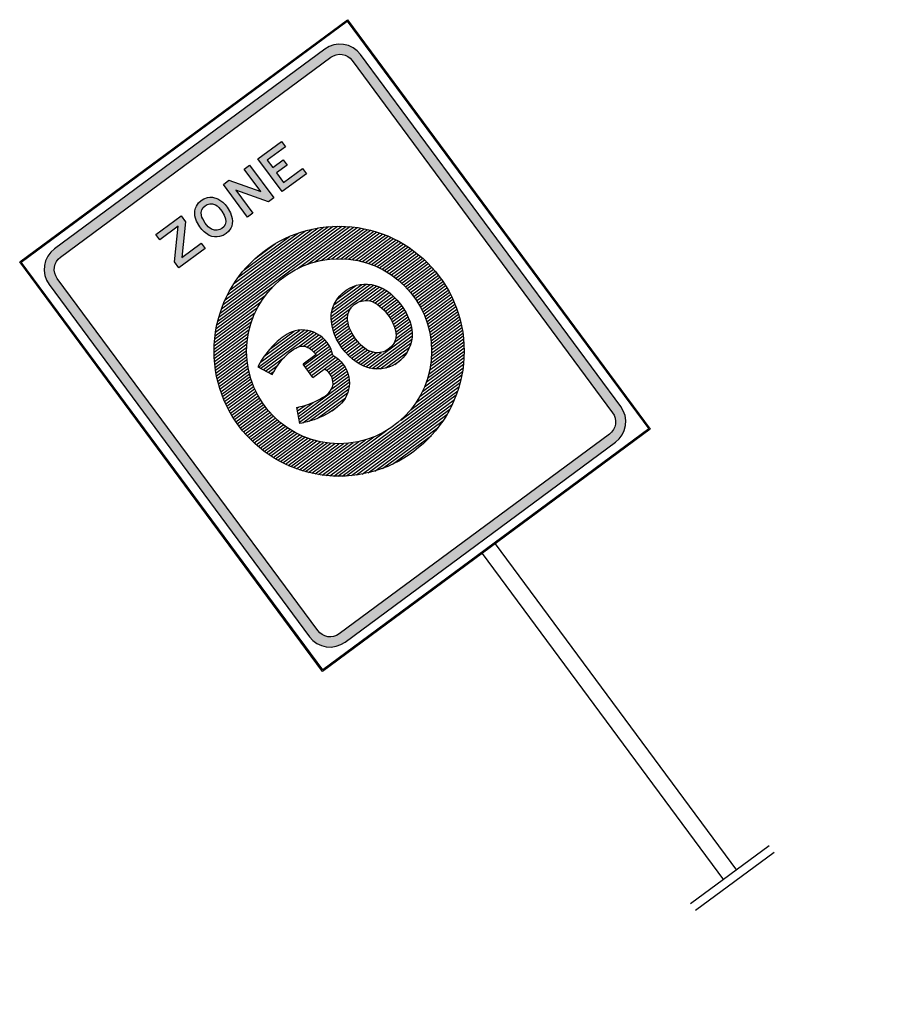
# Model space of a CAD drawing. Header units: metres. Extents: x 197090 to 197675, y 354829 to 355564.
# Tile 5 of 12: x 197570.7 to 197577.15, y 354945.17 to 354952.42. Entities that reach past the tile are written whole.
import ezdxf

# ---------------------------------------------------------------- set-up
doc = ezdxf.new("R2010")
doc.units = ezdxf.units.M
doc.layers.get('0').update_dxf_attribs({"lineweight": 25})
pattern_1 = [(270, (-134.1300537, 19.2515814), (0.00625, -1e-18), [])]

# ---------------------------------------------------------------- blocks, each defined once
blk = doc.blocks.new('A0130zb')
h = blk.add_hatch(color=256)
h.paths.add_polyline_path([(2.1784, -0.4679), (2.1905, -0.4667), (2.2022, -0.4632), (2.213, -0.4574), (2.2226, -0.4496), (2.2304, -0.4401), (2.2361, -0.4293), (2.2397, -0.4176), (2.2408, -0.4054), (2.2408, 0.4195), (2.2397, 0.4317), (2.2361, 0.4434), (2.2304, 0.4542), (2.2226, 0.4637), (2.213, 0.4715), (2.2022, 0.4772), (2.1905, 0.4808), (2.1784, 0.482), (1.1034, 0.482), (1.0913, 0.4808), (1.0796, 0.4772), (1.0687, 0.4715), (1.0592, 0.4637), (1.0514, 0.4542), (1.0456, 0.4434), (1.0421, 0.4317), (1.0409, 0.4195), (1.0409, -0.4054), (1.0421, -0.4176), (1.0456, -0.4293), (1.0514, -0.4401), (1.0592, -0.4496), (1.0687, -0.4574), (1.0796, -0.4632), (1.0913, -0.4667), (1.1034, -0.4679)])
h.paths.add_polyline_path([(1.0659, 0.4195), (1.0666, 0.4268), (1.0688, 0.4339), (1.0722, 0.4404), (1.0769, 0.446), (1.0826, 0.4507), (1.0891, 0.4541), (1.0961, 0.4563), (1.1034, 0.457), (2.1784, 0.457), (2.1857, 0.4563), (2.1927, 0.4541), (2.1992, 0.4507), (2.2048, 0.446), (2.2095, 0.4404), (2.213, 0.4339), (2.2152, 0.4268), (2.2159, 0.4195), (2.2159, -0.4054), (2.2152, -0.4128), (2.213, -0.4198), (2.2095, -0.4263), (2.2048, -0.4319), (2.1992, -0.4366), (2.1927, -0.44), (2.1857, -0.4422), (2.1784, -0.4429), (1.1034, -0.4429), (1.0961, -0.4422), (1.0891, -0.44), (1.0826, -0.4366), (1.0769, -0.4319), (1.0722, -0.4263), (1.0688, -0.4198), (1.0666, -0.4128), (1.0659, -0.4054)], flags=16)
h.paths.add_polyline_path([(2.1217, -0.1857), (2.1053, -0.1857), (2.1053, -0.1298), (2.0827, -0.1298), (2.0827, -0.1617), (2.0666, -0.1617), (2.0666, -0.1298), (2.0376, -0.1298), (2.0376, -0.1872), (2.0216, -0.1872), (2.0216, -0.1135), (2.1217, -0.1135)], flags=0)
h.paths.add_polyline_path([(2.1217, -0.0879), (2.0216, -0.0879), (2.0216, -0.0715), (2.0923, -0.0243), (2.0216, -0.0243), (2.0216, -0.0079), (2.1217, -0.0079), (2.1217, -0.025), (2.0527, -0.0715), (2.1217, -0.0715)], flags=0)
h.paths.add_polyline_path([(2.1217, 0.1213), (2.1031, 0.1213), (2.0382, 0.1808), (2.0382, 0.1213), (2.0218, 0.1213), (2.0218, 0.2013), (2.0405, 0.2013), (2.1052, 0.1417), (2.1052, 0.1985), (2.1217, 0.1985)], flags=0)
h.paths.add_polyline_path([(2.0368, 0.059), (2.0376, 0.0649), (2.04, 0.0709), (2.0444, 0.0765), (2.051, 0.0808), (2.0602, 0.0835), (2.0717, 0.0843), (2.0834, 0.0831), (2.0883, 0.082), (2.0923, 0.0806), (2.0985, 0.0767), (2.1029, 0.0713), (2.1053, 0.0655), (2.1061, 0.0596), (2.1054, 0.0535), (2.103, 0.0475), (2.099, 0.0421), (2.0927, 0.0377), (2.0884, 0.036), (2.083, 0.0346), (2.0711, 0.0338), (2.0597, 0.0352), (2.0507, 0.0376), (2.0443, 0.0415), (2.0399, 0.0471), (2.0375, 0.0532)], flags=0)
h.paths.add_polyline_path([(2.0206, 0.0587), (2.0214, 0.0669), (2.0245, 0.0761), (2.0272, 0.0811), (2.031, 0.086), (2.0358, 0.0904), (2.0416, 0.0941), (2.0558, 0.099), (2.0638, 0.1002), (2.0721, 0.1004), (2.0883, 0.0984), (2.0954, 0.0964), (2.1015, 0.0939), (2.1114, 0.0866), (2.1152, 0.082), (2.118, 0.0772), (2.1214, 0.068), (2.1225, 0.0594), (2.1217, 0.0512), (2.1187, 0.0422), (2.1159, 0.0372), (2.112, 0.0322), (2.1014, 0.0241), (2.0874, 0.0192), (2.0795, 0.0179), (2.0712, 0.0177), (2.0552, 0.0196), (2.0415, 0.0241), (2.036, 0.0274), (2.0312, 0.0316), (2.0274, 0.0364), (2.0246, 0.0415), (2.0215, 0.0508)], flags=0)
h = blk.add_hatch()
h.set_pattern_fill('LINE', color=10, scale=0.05, angle=-90, style=0)
h.set_pattern_definition(pattern_1)
edge = h.paths.add_edge_path()
edge.add_arc((1.6237, 0.007), 0.3068, 0, 360)
edge = h.paths.add_edge_path(flags=17)
edge.add_arc((1.6237, 0.007), 0.227, 0, 360)
h = blk.add_hatch()
h.set_pattern_fill('LINE', color=256, scale=0.05, angle=-90, style=0)
h.set_pattern_definition(pattern_1)
h.paths.add_polyline_path([(1.7102, 0.0385), (1.7156, 0.0441), (1.7205, 0.0504), (1.7247, 0.0571), (1.728, 0.0642), (1.7304, 0.0711), (1.7319, 0.078), (1.733, 0.085), (1.7338, 0.0996), (1.733, 0.1155), (1.7308, 0.1321), (1.7272, 0.1485), (1.7251, 0.156), (1.723, 0.1625), (1.721, 0.1681), (1.7191, 0.173), (1.7174, 0.1772), (1.7158, 0.1807), (1.7146, 0.1835), (1.7136, 0.1856), (1.7117, 0.19), (1.6754, 0.1726), (1.6779, 0.1667), (1.6792, 0.1636), (1.681, 0.1594), (1.6832, 0.1539), (1.6857, 0.1468), (1.6901, 0.1313), (1.6929, 0.1153), (1.6937, 0.1074), (1.694, 0.1002), (1.6938, 0.0937), (1.6932, 0.0881), (1.6921, 0.0831), (1.6906, 0.0785), (1.6884, 0.0742), (1.6853, 0.0702), (1.6816, 0.0666), (1.6773, 0.0637), (1.6728, 0.0614), (1.6682, 0.0598), (1.6634, 0.0587), (1.6505, 0.0576), (1.6505, 0.097), (1.6102, 0.097), (1.6102, 0.0627), (1.607, 0.061), (1.602, 0.0594), (1.5967, 0.0585), (1.5915, 0.0583), (1.5864, 0.0587), (1.5816, 0.0598), (1.577, 0.0614), (1.5725, 0.0637), (1.5682, 0.0666), (1.5645, 0.0702), (1.5614, 0.0742), (1.5592, 0.0785), (1.5576, 0.0831), (1.5566, 0.0881), (1.556, 0.0937), (1.5558, 0.1002), (1.5561, 0.1074), (1.5569, 0.1153), (1.5597, 0.1313), (1.5641, 0.1468), (1.5666, 0.1539), (1.5688, 0.1594), (1.5706, 0.1636), (1.5719, 0.1667), (1.5744, 0.1726), (1.5381, 0.19), (1.5362, 0.1856), (1.5352, 0.1835), (1.534, 0.1807), (1.5324, 0.1772), (1.5307, 0.173), (1.5288, 0.1681), (1.5268, 0.1625), (1.5247, 0.156), (1.5226, 0.1485), (1.519, 0.1321), (1.5168, 0.1155), (1.516, 0.0996), (1.5168, 0.085), (1.5179, 0.078), (1.5194, 0.0711), (1.5218, 0.0642), (1.5251, 0.0571), (1.5293, 0.0504), (1.5342, 0.0441), (1.5396, 0.0385), (1.5455, 0.0336), (1.5519, 0.0293), (1.559, 0.0255), (1.5666, 0.0223), (1.5747, 0.02), (1.5831, 0.0186), (1.5916, 0.018), (1.6001, 0.0184), (1.6086, 0.0198), (1.6167, 0.022), (1.6245, 0.0252), (1.6249, 0.0254), (1.6253, 0.0252), (1.6331, 0.022), (1.6412, 0.0198), (1.6497, 0.0184), (1.6582, 0.018), (1.6667, 0.0186), (1.6751, 0.02), (1.6832, 0.0223), (1.6908, 0.0255), (1.6979, 0.0293), (1.7043, 0.0336)])
h = blk.add_hatch()
h.set_pattern_fill('LINE', color=256, scale=0.05, angle=-90, style=0)
h.set_pattern_definition(pattern_1)
h.paths.add_polyline_path([(1.6399, -0.1818), (1.6522, -0.1803), (1.6637, -0.1779), (1.6743, -0.1748), (1.6839, -0.1708), (1.6927, -0.166), (1.7007, -0.1604), (1.708, -0.1541), (1.7144, -0.1471), (1.72, -0.1396), (1.7246, -0.1317), (1.7283, -0.1236), (1.731, -0.1153), (1.7327, -0.1069), (1.7337, -0.0986), (1.7338, -0.0906), (1.7332, -0.0829), (1.7319, -0.0755), (1.73, -0.068), (1.7273, -0.0602), (1.7237, -0.0523), (1.719, -0.0445), (1.7135, -0.0373), (1.7074, -0.031), (1.7006, -0.0254), (1.6928, -0.0204), (1.684, -0.0159), (1.6739, -0.0118), (1.6629, -0.0084), (1.6513, -0.0059), (1.6391, -0.0042), (1.6266, -0.0035), (1.6138, -0.0039), (1.6008, -0.0054), (1.5884, -0.008), (1.5774, -0.0113), (1.5678, -0.0151), (1.5596, -0.0192), (1.5524, -0.0237), (1.5454, -0.029), (1.5388, -0.0353), (1.5327, -0.0427), (1.5274, -0.0508), (1.5231, -0.0593), (1.5198, -0.068), (1.5175, -0.0765), (1.5162, -0.0849), (1.5158, -0.0931), (1.5163, -0.1012), (1.5175, -0.1092), (1.5196, -0.1174), (1.5226, -0.126), (1.5268, -0.1346), (1.532, -0.143), (1.5381, -0.1508), (1.5449, -0.1576), (1.5523, -0.1634), (1.56, -0.1683), (1.5686, -0.1724), (1.5784, -0.1759), (1.5893, -0.1787), (1.6014, -0.1808), (1.6142, -0.1821), (1.6271, -0.1824)])
h.paths.add_polyline_path([(1.624, -0.1424), (1.6389, -0.1416), (1.6463, -0.1405), (1.6537, -0.1389), (1.6608, -0.1367), (1.6675, -0.1338), (1.6734, -0.1305), (1.6782, -0.1269), (1.6821, -0.123), (1.6853, -0.119), (1.6902, -0.11), (1.6919, -0.1053), (1.693, -0.1004), (1.6936, -0.0956), (1.6937, -0.0909), (1.6933, -0.0862), (1.6924, -0.0817), (1.6893, -0.0732), (1.6848, -0.0659), (1.6818, -0.0625), (1.678, -0.059), (1.6732, -0.0555), (1.6672, -0.0523), (1.6606, -0.0494), (1.6536, -0.0473), (1.6464, -0.0457), (1.6391, -0.0446), (1.624, -0.0437), (1.6162, -0.044), (1.6084, -0.0447), (1.6008, -0.0459), (1.5938, -0.0476), (1.5873, -0.0497), (1.5814, -0.0523), (1.5761, -0.0555), (1.5715, -0.0589), (1.5675, -0.0627), (1.5642, -0.0669), (1.5615, -0.0712), (1.5595, -0.0755), (1.558, -0.0797), (1.5569, -0.0838), (1.5559, -0.0928), (1.556, -0.0978), (1.5566, -0.1031), (1.5578, -0.1083), (1.5595, -0.1131), (1.5618, -0.1174), (1.5646, -0.1214), (1.5679, -0.125), (1.572, -0.1284), (1.5766, -0.1315), (1.5819, -0.1343), (1.5878, -0.1367), (1.5944, -0.1387), (1.6088, -0.1414), (1.6165, -0.1422)], flags=16)
for p, q in [((1.5288, 0.1681), (1.5307, 0.173)), ((1.5307, 0.173), (1.5324, 0.1772)), ((1.5324, 0.1772), (1.534, 0.1807)), ((1.534, 0.1807), (1.5352, 0.1835)), ((1.5352, 0.1835), (1.5362, 0.1856)), ((1.5362, 0.1856), (1.5381, 0.19)), ((1.5381, 0.19), (1.5744, 0.1726)), ((1.5744, 0.1726), (1.5719, 0.1667)), ((1.7117, 0.19), (1.6754, 0.1726)), ((1.6754, 0.1726), (1.6779, 0.1667)), ((1.7136, 0.1856), (1.7117, 0.19)), ((1.7146, 0.1835), (1.7136, 0.1856)), ((1.7158, 0.1807), (1.7146, 0.1835)), ((1.7174, 0.1772), (1.7158, 0.1807)), ((1.7191, 0.173), (1.7174, 0.1772)), ((1.721, 0.1681), (1.7191, 0.173)), ((1.519, 0.1321), (1.5226, 0.1485)), ((1.5226, 0.1485), (1.5247, 0.156)), ((1.5247, 0.156), (1.5268, 0.1625)), ((1.5268, 0.1625), (1.5288, 0.1681)), ((1.5641, 0.1468), (1.5597, 0.1313)), ((1.5666, 0.1539), (1.5641, 0.1468)), ((1.5688, 0.1594), (1.5666, 0.1539)), ((1.5706, 0.1636), (1.5688, 0.1594)), ((1.5719, 0.1667), (1.5706, 0.1636)), ((1.6779, 0.1667), (1.6792, 0.1636)), ((1.6792, 0.1636), (1.681, 0.1594)), ((1.681, 0.1594), (1.6832, 0.1539)), ((1.6832, 0.1539), (1.6857, 0.1468)), ((1.6857, 0.1468), (1.6901, 0.1313)), ((1.723, 0.1625), (1.721, 0.1681)), ((1.7251, 0.156), (1.723, 0.1625)), ((1.7272, 0.1485), (1.7251, 0.156)), ((1.7308, 0.1321), (1.7272, 0.1485)), ((1.5168, 0.1155), (1.519, 0.1321)), ((1.5597, 0.1313), (1.5569, 0.1153)), ((1.6901, 0.1313), (1.6929, 0.1153)), ((1.733, 0.1155), (1.7308, 0.1321)), ((0, -0.12), (0, 0.12)), ((0.02, -0.12), (0.02, 0.12)), ((1.516, 0.0996), (1.5168, 0.1155)), ((1.5168, 0.085), (1.516, 0.0996)), ((1.5561, 0.1074), (1.5558, 0.1002)), ((1.5558, 0.1002), (1.556, 0.0937)), ((1.5569, 0.1153), (1.5561, 0.1074)), ((1.6102, 0.097), (1.6505, 0.097)), ((1.6102, 0.097), (1.6102, 0.0627)), ((1.6505, 0.0576), (1.6505, 0.097)), ((1.6929, 0.1153), (1.6937, 0.1074)), ((1.6937, 0.1074), (1.694, 0.1002)), ((1.694, 0.1002), (1.6938, 0.0937)), ((1.7338, 0.0996), (1.733, 0.1155)), ((1.733, 0.085), (1.7338, 0.0996)), ((1.5179, 0.078), (1.5168, 0.085)), ((1.5194, 0.0711), (1.5179, 0.078)), ((1.556, 0.0937), (1.5566, 0.0881)), ((1.5566, 0.0881), (1.5576, 0.0831)), ((1.5576, 0.0831), (1.5592, 0.0785)), ((1.5592, 0.0785), (1.5614, 0.0742)), ((1.5614, 0.0742), (1.5645, 0.0702)), ((1.6884, 0.0742), (1.6853, 0.0702)), ((1.6906, 0.0785), (1.6884, 0.0742)), ((1.6921, 0.0831), (1.6906, 0.0785)), ((1.6932, 0.0881), (1.6921, 0.0831)), ((1.6938, 0.0937), (1.6932, 0.0881)), ((1.7304, 0.0711), (1.7319, 0.078)), ((1.7319, 0.078), (1.733, 0.085)), ((1.5218, 0.0642), (1.5194, 0.0711)), ((1.5251, 0.0571), (1.5218, 0.0642)), ((1.5293, 0.0504), (1.5251, 0.0571)), ((1.5342, 0.0441), (1.5293, 0.0504)), ((1.5645, 0.0702), (1.5682, 0.0666)), ((1.5682, 0.0666), (1.5725, 0.0637)), ((1.5725, 0.0637), (1.577, 0.0614)), ((1.577, 0.0614), (1.5816, 0.0598)), ((1.5816, 0.0598), (1.5864, 0.0587)), ((1.5864, 0.0587), (1.5915, 0.0583)), ((1.5915, 0.0583), (1.5967, 0.0585)), ((1.5967, 0.0585), (1.602, 0.0594)), ((1.602, 0.0594), (1.607, 0.061)), ((1.607, 0.061), (1.6102, 0.0627)), ((1.6634, 0.0587), (1.6505, 0.0576)), ((1.6682, 0.0598), (1.6634, 0.0587)), ((1.6728, 0.0614), (1.6682, 0.0598)), ((1.6773, 0.0637), (1.6728, 0.0614)), ((1.6816, 0.0666), (1.6773, 0.0637)), ((1.6853, 0.0702), (1.6816, 0.0666)), ((1.7156, 0.0441), (1.7205, 0.0504)), ((1.7205, 0.0504), (1.7247, 0.0571)), ((1.7247, 0.0571), (1.728, 0.0642)), ((1.728, 0.0642), (1.7304, 0.0711)), ((1.5396, 0.0385), (1.5342, 0.0441)), ((1.5455, 0.0336), (1.5396, 0.0385)), ((1.5519, 0.0293), (1.5455, 0.0336)), ((1.559, 0.0255), (1.5519, 0.0293)), ((1.5666, 0.0223), (1.559, 0.0255)), ((1.6245, 0.0252), (1.6167, 0.022)), ((1.6248, 0.0254), (1.6245, 0.0252)), ((1.6249, 0.0254), (1.6253, 0.0252)), ((1.6253, 0.0252), (1.6331, 0.022)), ((1.6832, 0.0223), (1.6908, 0.0255)), ((1.6908, 0.0255), (1.6979, 0.0293)), ((1.6979, 0.0293), (1.7043, 0.0336)), ((1.7043, 0.0336), (1.7102, 0.0385)), ((1.7102, 0.0385), (1.7156, 0.0441)), ((1.016, 0.02), (0.02, 0.02)), ((1.5747, 0.02), (1.5666, 0.0223)), ((1.5831, 0.0186), (1.5747, 0.02)), ((1.5916, 0.018), (1.5831, 0.0186)), ((1.6001, 0.0184), (1.5916, 0.018)), ((1.6086, 0.0198), (1.6001, 0.0184)), ((1.6167, 0.022), (1.6086, 0.0198)), ((1.6331, 0.022), (1.6412, 0.0198)), ((1.6412, 0.0198), (1.6497, 0.0184)), ((1.6497, 0.0184), (1.6582, 0.018)), ((1.6582, 0.018), (1.6667, 0.0186)), ((1.6667, 0.0186), (1.6751, 0.02)), ((1.6751, 0.02), (1.6832, 0.0223)), ((1.016, -0.02), (0.02, -0.02))]:
    blk.add_line(p, q)
for points in [[(1.016, -0.493), (1.016, 0.507), (2.2658, 0.507), (2.2658, -0.493), (1.016, -0.493)], [(1.0185, -0.4904), (1.0185, 0.5045), (2.2633, 0.5045), (2.2633, -0.4904), (1.0185, -0.4904)], [(2.1784, -0.4679), (2.1905, -0.4667), (2.2022, -0.4632), (2.213, -0.4574), (2.2226, -0.4496), (2.2304, -0.4401), (2.2361, -0.4293), (2.2397, -0.4176), (2.2408, -0.4054), (2.2408, 0.4195), (2.2397, 0.4317), (2.2361, 0.4434), (2.2304, 0.4542), (2.2226, 0.4637), (2.213, 0.4715), (2.2022, 0.4772), (2.1905, 0.4808), (2.1784, 0.482), (1.1034, 0.482), (1.0913, 0.4808), (1.0796, 0.4772), (1.0687, 0.4715), (1.0592, 0.4637), (1.0514, 0.4542), (1.0456, 0.4434), (1.0421, 0.4317), (1.0409, 0.4195), (1.0409, -0.4054), (1.0421, -0.4176), (1.0456, -0.4293), (1.0514, -0.4401), (1.0592, -0.4496), (1.0687, -0.4574), (1.0796, -0.4632), (1.0913, -0.4667), (1.1034, -0.4679), (2.1784, -0.4679)], [(1.0659, 0.4195), (1.0666, 0.4268), (1.0688, 0.4339), (1.0722, 0.4404), (1.0769, 0.446), (1.0826, 0.4507), (1.0891, 0.4541), (1.0961, 0.4563), (1.1034, 0.457), (2.1784, 0.457), (2.1857, 0.4563), (2.1927, 0.4541), (2.1992, 0.4507), (2.2048, 0.446), (2.2095, 0.4404), (2.213, 0.4339), (2.2152, 0.4268), (2.2159, 0.4195), (2.2159, -0.4054), (2.2152, -0.4128), (2.213, -0.4198), (2.2095, -0.4263), (2.2048, -0.4319), (2.1992, -0.4366), (2.1927, -0.44), (2.1857, -0.4422), (2.1784, -0.4429), (1.1034, -0.4429), (1.0961, -0.4422), (1.0891, -0.44), (1.0826, -0.4366), (1.0769, -0.4319), (1.0722, -0.4263), (1.0688, -0.4198), (1.0666, -0.4128), (1.0659, -0.4054), (1.0659, 0.4195)], [(2.1217, 0.1213), (2.1031, 0.1213), (2.0382, 0.1808), (2.0382, 0.1213), (2.0218, 0.1213), (2.0218, 0.2013), (2.0405, 0.2013), (2.1052, 0.1417), (2.1052, 0.1985), (2.1217, 0.1985), (2.1217, 0.1213)], [(2.0206, 0.0587), (2.0214, 0.0669), (2.0245, 0.0761), (2.0272, 0.0811), (2.031, 0.086), (2.0358, 0.0904), (2.0416, 0.0941), (2.0558, 0.099), (2.0638, 0.1002), (2.0721, 0.1004), (2.0883, 0.0984), (2.0954, 0.0964), (2.1015, 0.0939), (2.1114, 0.0866), (2.1152, 0.082), (2.118, 0.0772), (2.1214, 0.068), (2.1225, 0.0594), (2.1217, 0.0512), (2.1187, 0.0422), (2.1159, 0.0372), (2.112, 0.0322), (2.1014, 0.0241), (2.0874, 0.0192), (2.0795, 0.0179), (2.0712, 0.0177), (2.0552, 0.0196), (2.0415, 0.0241), (2.036, 0.0274), (2.0312, 0.0316), (2.0274, 0.0364), (2.0246, 0.0415), (2.0215, 0.0508), (2.0206, 0.0587)], [(2.0368, 0.059), (2.0376, 0.0649), (2.04, 0.0709), (2.0444, 0.0765), (2.051, 0.0808), (2.0602, 0.0835), (2.0717, 0.0843), (2.0834, 0.0831), (2.0883, 0.082), (2.0923, 0.0806), (2.0985, 0.0767), (2.1029, 0.0713), (2.1053, 0.0655), (2.1061, 0.0596), (2.1054, 0.0535), (2.103, 0.0475), (2.099, 0.0421), (2.0927, 0.0377), (2.0884, 0.036), (2.083, 0.0346), (2.0711, 0.0338), (2.0597, 0.0352), (2.0507, 0.0376), (2.0443, 0.0415), (2.0399, 0.0471), (2.0375, 0.0532), (2.0368, 0.059)], [(1.6271, -0.1824), (1.6142, -0.1821), (1.6014, -0.1808), (1.5893, -0.1787), (1.5784, -0.1759), (1.5686, -0.1724), (1.56, -0.1683), (1.5523, -0.1634), (1.5449, -0.1576), (1.5381, -0.1508), (1.532, -0.143), (1.5268, -0.1346), (1.5226, -0.126), (1.5196, -0.1174), (1.5175, -0.1092), (1.5163, -0.1012), (1.5158, -0.0931), (1.5162, -0.0849), (1.5175, -0.0765), (1.5198, -0.068), (1.5231, -0.0593), (1.5274, -0.0508), (1.5327, -0.0427), (1.5388, -0.0353), (1.5454, -0.029), (1.5524, -0.0237), (1.5596, -0.0192), (1.5678, -0.0151), (1.5774, -0.0113), (1.5884, -0.008), (1.6008, -0.0054), (1.6138, -0.0039), (1.6266, -0.0035), (1.6391, -0.0042), (1.6513, -0.0059), (1.6629, -0.0084), (1.6739, -0.0118), (1.684, -0.0159), (1.6928, -0.0204), (1.7006, -0.0254), (1.7074, -0.031), (1.7135, -0.0373), (1.719, -0.0445), (1.7237, -0.0523), (1.7273, -0.0602), (1.73, -0.068), (1.7319, -0.0755), (1.7332, -0.0829), (1.7338, -0.0906), (1.7337, -0.0986), (1.7327, -0.1069), (1.731, -0.1153), (1.7283, -0.1236), (1.7246, -0.1317), (1.72, -0.1396), (1.7144, -0.1471), (1.708, -0.1541), (1.7007, -0.1604), (1.6927, -0.166), (1.6839, -0.1708), (1.6743, -0.1748), (1.6637, -0.1779), (1.6522, -0.1803), (1.6399, -0.1818), (1.6271, -0.1824)], [(2.1217, -0.0879), (2.0216, -0.0879), (2.0216, -0.0715), (2.0923, -0.0243), (2.0216, -0.0243), (2.0216, -0.0079), (2.1217, -0.0079), (2.1217, -0.025), (2.0527, -0.0715), (2.1217, -0.0715), (2.1217, -0.0879)], [(1.624, -0.1424), (1.6165, -0.1422), (1.6088, -0.1414), (1.5944, -0.1387), (1.5878, -0.1367), (1.5819, -0.1343), (1.5766, -0.1315), (1.572, -0.1284), (1.5679, -0.125), (1.5646, -0.1214), (1.5618, -0.1174), (1.5595, -0.1131), (1.5578, -0.1083), (1.5566, -0.1031), (1.556, -0.0978), (1.5559, -0.0928), (1.5569, -0.0838), (1.558, -0.0797), (1.5595, -0.0755), (1.5615, -0.0712), (1.5642, -0.0669), (1.5675, -0.0627), (1.5715, -0.0589), (1.5761, -0.0555), (1.5814, -0.0523), (1.5873, -0.0497), (1.5938, -0.0476), (1.6008, -0.0459), (1.6084, -0.0447), (1.6162, -0.044), (1.624, -0.0437), (1.6391, -0.0446), (1.6464, -0.0457), (1.6536, -0.0473), (1.6606, -0.0494), (1.6672, -0.0523), (1.6732, -0.0555), (1.678, -0.059), (1.6818, -0.0625), (1.6848, -0.0659), (1.6893, -0.0732), (1.6924, -0.0817), (1.6933, -0.0862), (1.6937, -0.0909), (1.6936, -0.0956), (1.693, -0.1004), (1.6919, -0.1053), (1.6902, -0.11), (1.6853, -0.119), (1.6821, -0.123), (1.6782, -0.1269), (1.6734, -0.1305), (1.6675, -0.1338), (1.6608, -0.1367), (1.6537, -0.1389), (1.6463, -0.1405), (1.6389, -0.1416), (1.624, -0.1424)], [(2.1217, -0.1857), (2.1053, -0.1857), (2.1053, -0.1298), (2.0827, -0.1298), (2.0827, -0.1617), (2.0666, -0.1617), (2.0666, -0.1298), (2.0376, -0.1298), (2.0376, -0.1872), (2.0216, -0.1872), (2.0216, -0.1135), (2.1217, -0.1135), (2.1217, -0.1857)]]:
    blk.add_lwpolyline(points, close=True)
for radius in [0.3068, 0.227]:
    blk.add_circle((1.6237, 0.007), radius)

msp = doc.modelspace()

# ---------------------------------------------------------------- block references
at = {"xscale": 3, "yscale": 3, "zscale": 3, "rotation": 126.4766070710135}
msp.add_blockref('A0130zb', (197575.963, 354946.076), dxfattribs=at)

doc.saveas('drawing.dxf')
